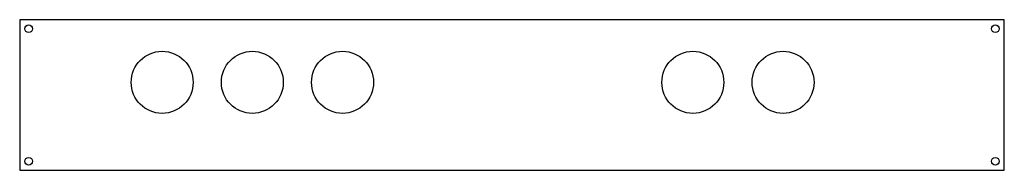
# Model space of a CAD drawing. Header units: inches. Extents: x -18.1 to -1.7, y 5.5 to 8.
import ezdxf

# ---------------------------------------------------------------- set-up
doc = ezdxf.new("R2010")
doc.units = ezdxf.units.IN
doc.header["$MEASUREMENT"] = 0

msp = doc.modelspace()

# ---------------------------------------------------------------- linework, layer by layer
at = {"color": 7, "linetype": 'Continuous', "lineweight": 25}
for p, q in [((-18.065, 7.962), (-18.065, 5.462)), ((-1.69, 7.962), (-18.065, 7.962)), ((-1.69, 5.462), (-1.69, 7.962)), ((-18.065, 5.462), (-1.69, 5.462))]:
    msp.add_line(p, q, dxfattribs=at)
for centre, radius in [((-17.915, 7.812), 0.064), ((-1.84, 7.812), 0.064), ((-15.696, 6.922), 0.515), ((-14.196, 6.922), 0.515), ((-12.696, 6.922), 0.515), ((-6.87, 6.922), 0.515), ((-5.37, 6.922), 0.515), ((-17.915, 5.612), 0.064), ((-1.84, 5.612), 0.064)]:
    msp.add_circle(centre, radius, dxfattribs=at)

doc.saveas('drawing.dxf')
